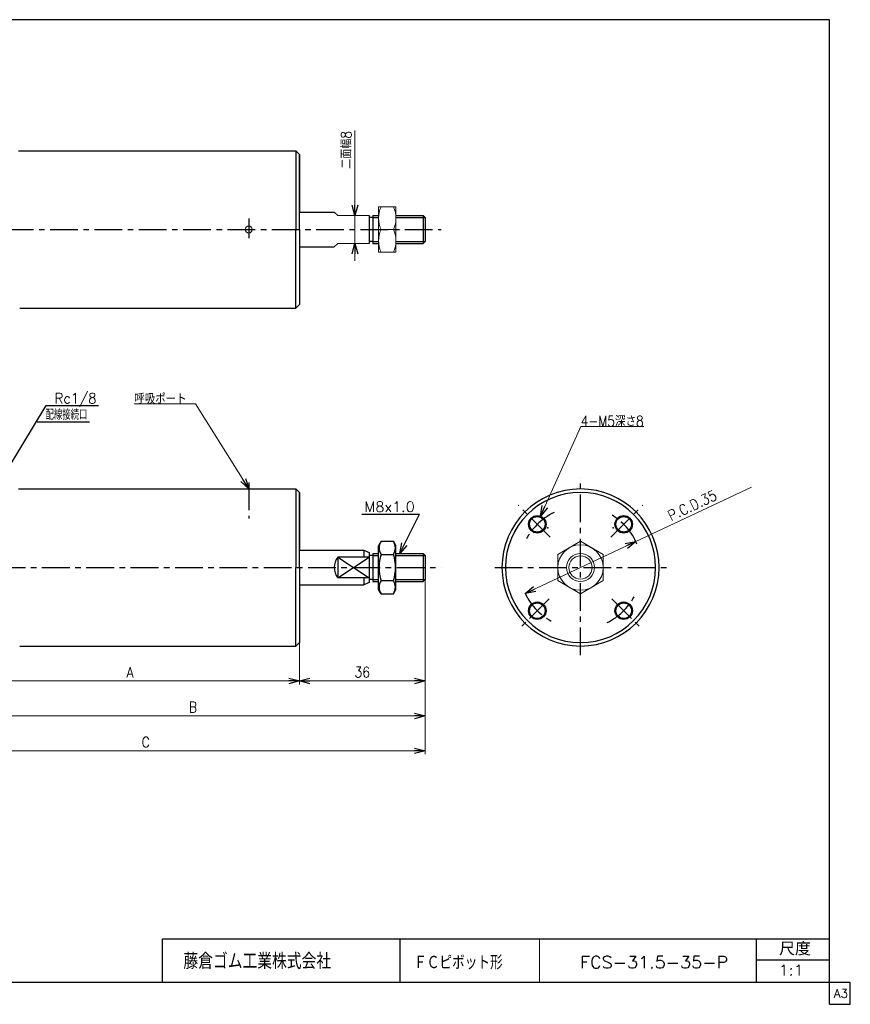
# Model space of a CAD drawing. Header units: millimetres. Extents: x -190 to 204, y -140 to 142.
# Tile 2 of 2: x -34 to 204, y -140 to 142. Entities that reach past the tile are written whole.
import ezdxf
from ezdxf.enums import TextEntityAlignment as Align

# ---------------------------------------------------------------- set-up
doc = ezdxf.new("R2010")
doc.units = ezdxf.units.MM
doc.header["$LTSCALE"] = 0.25
doc.header["$PDSIZE"] = 1
doc.linetypes.add('CENTER', pattern=[50.8, 31.75, -6.35, 6.35, -6.35])
doc.layers.add('ZUWAKU', color=7, linetype='Continuous')
doc.styles.add('FdaStyle0', font='txt.shx', dxfattribs={"width": 0.869565, "bigfont": 'bigfont'})
doc.dimstyles.new('DaDimRotatedStyle', dxfattribs={"dimtxt": 3, "dimasz": 3.000002, "dimexe": 1, "dimexo": 1, "dimgap": 1, "dimtad": 3, "dimdsep": 46, "dimtxsty": 'FdaStyle0', "dimblk1": 'OPEN30', "dimblk2": 'OPEN30', "dimsah": 1, "dimcen": 0.09, "dimclrd": 4, "dimclre": 4, "dimclrt": 4, "dimadec": 0, "dimazin": 2, "dimtfac": 1, "dimtdec": 4, "dimtmove": 0, "dimatfit": 0, "dimfxl": 1, "dimarcsym": 0})

# ---------------------------------------------------------------- blocks, each defined once
blk = doc.blocks.new('_OPEN30')
at = {"color": 0, "linetype": 'ByBlock', "lineweight": -2}
for p, q in [((-1, 0.267949), (0, 0)), ((0, 0), (-1, -0.267949)), ((0, 0), (-1, 0))]:
    blk.add_line(p, q, dxfattribs=at)
blk = doc.blocks.new('DC_GROUP_Φ31.5_1')
at = {"color": 4, "linetype": 'Continuous', "lineweight": 13}
for p, q in [((73.89, 87.91), (68.89, 87.91)), ((68.89, 87.91), (68.89, 74.91)), ((73.89, 74.91), (73.89, 87.91)), ((69.61, 81.41), (73.17, 81.41)), ((68.89, 74.91), (73.89, 74.91))]:
    blk.add_line(p, q, dxfattribs=at)
for centre, start, end in [((76.53, 84.66), 154.8262, 205.1738), ((66.25, 84.66), 334.8262, 25.1738), ((76.53, 78.16), 154.8262, 205.1738), ((66.25, 78.16), 334.8262, 25.1738)]:
    blk.add_arc(centre, 7.64, start, end, dxfattribs=at)
blk = doc.blocks.new('DA_IMAGEDIMGROUP_1')
at = {"color": 4, "linetype": 'Continuous', "lineweight": 13}
for p, q in [((62.15, 109.81), (62.15, 85.41)), ((62.15, 77.41), (62.15, 85.41)), ((62.15, 72.41), (62.15, 77.41))]:
    blk.add_line(p, q, dxfattribs=at)
at = {"color": 4, "xscale": 3.000002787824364, "yscale": 2.999989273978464}
for p, rotation in [((62.15, 85.41), 270), ((62.15, 77.41), 90)]:
    blk.add_blockref('_OPEN30', p, dxfattribs=dict(at, rotation=rotation))
at = {"color": 4, "insert": (61.15, 98.81), "char_height": 3, "width": 18.75, "attachment_point": 7, "rotation": 90, "style": 'FdaStyle0'}
blk.add_mtext('\\T1.00;二面幅8', dxfattribs=at)
blk = doc.blocks.new('DC_GROUP_Φ31.5_5')
at = {"color": 4, "linetype": 'Continuous', "lineweight": 25}
for p, q in [((69.62, -7.89), (68.89, -9.15)), ((69.62, -7.89), (73.17, -7.89)), ((73.17, -7.89), (73.89, -9.15)), ((68.89, -21.65), (68.89, -9.15)), ((73.89, -21.65), (73.89, -9.15)), ((69.62, -11.65), (73.17, -11.65)), ((69.62, -19.15), (73.17, -19.15)), ((69.62, -22.9), (68.89, -21.65)), ((73.17, -22.9), (73.89, -21.65)), ((69.62, -22.9), (73.17, -22.9))]:
    blk.add_line(p, q, dxfattribs=at)
for centre, radius, start, end in [((72.36, -9.77), 3.32, 145.6111, 214.3889), ((70.42, -9.77), 3.32, 325.6111, 34.3889), ((81.45, -15.4), 12.42, 162.4111, 197.5889), ((61.33, -15.4), 12.42, 342.4111, 17.5889), ((72.36, -21.03), 3.32, 145.6111, 214.3889), ((70.42, -21.03), 3.32, 325.6111, 34.3889)]:
    blk.add_arc(centre, radius, start, end, dxfattribs=at)
blk = doc.blocks.new('*D7')
at = {"color": 4, "linetype": 'Continuous', "lineweight": 13}
for p, q in [((-50.77, -27.9), (-50.77, -48.9)), ((46.23, -27.9), (46.23, -48.9)), ((-50.77, -47.9), (46.23, -47.9))]:
    blk.add_line(p, q, dxfattribs=at)
at = {"color": 4, "xscale": 3.000002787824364, "yscale": 2.999989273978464}
for p, rotation in [((-50.77, -47.9), 180), ((46.23, -47.9), 360)]:
    blk.add_blockref('_OPEN30', p, dxfattribs=dict(at, rotation=rotation))
at = {"color": 4, "insert": (-2.27, -46.9), "char_height": 3, "width": 7.5, "attachment_point": 8, "style": 'FdaStyle0'}
blk.add_mtext('\\T1.00;A', dxfattribs=at)
blk = doc.blocks.new('*D8')
at = {"color": 4, "linetype": 'Continuous', "lineweight": 13}
for p, q in [((82.23, -15.4), (82.23, -48.87)), ((46.23, -27.9), (46.23, -48.87)), ((46.23, -47.87), (82.23, -47.87))]:
    blk.add_line(p, q, dxfattribs=at)
at = {"color": 4, "xscale": 3.000002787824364, "yscale": 2.999989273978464}
for p, rotation in [((46.23, -47.87), 180), ((82.23, -47.87), 360)]:
    blk.add_blockref('_OPEN30', p, dxfattribs=dict(at, rotation=rotation))
at = {"color": 4, "insert": (64.23, -46.87), "char_height": 3, "width": 11.25, "attachment_point": 8, "style": 'FdaStyle0'}
blk.add_mtext('\\T1.00;36', dxfattribs=at)
blk = doc.blocks.new('DC_GROUP_Φ31.5_6')
at = {"color": 4, "linetype": 'Continuous', "lineweight": 13}
for p, q in [((126.73, -7.89), (120.23, -11.65)), ((133.23, -11.65), (126.73, -7.89)), ((120.23, -11.65), (120.23, -19.15)), ((133.23, -19.15), (133.23, -11.65)), ((120.23, -19.15), (126.73, -22.9)), ((126.73, -22.9), (133.23, -19.15))]:
    blk.add_line(p, q, dxfattribs=at)
for radius in [6.5, 4, 3.32]:
    blk.add_circle((126.73, -15.4), radius, dxfattribs=at)
blk = doc.blocks.new('DC_GROUP_Φ31.5_7')
at = {"color": 4, "linetype": 'Continuous', "lineweight": 13}
for p, q in [((16.44, 31.45), (-1.06, 31.45)), ((31.73, 7.15), (16.44, 31.45))]:
    blk.add_line(p, q, dxfattribs=at)
at = {"color": 4, "xscale": 3.000002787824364, "yscale": 2.999989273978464, "rotation": 302.1866161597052}
blk.add_blockref('_OPEN30', (31.73, 7.15), dxfattribs=at)
at = {"color": 4, "style": 'FdaStyle0', "width": 0.833333}
blk.add_text('呼吸ポート', height=3, dxfattribs=at).set_placement((-1.06, 31.45), (13.94, 31.45), align=Align.FIT)
blk = doc.blocks.new('*D20')
at = {"color": 4, "linetype": 'Continuous', "lineweight": 13}
for p, q in [((82.23, -19.86), (82.23, -68.9)), ((-77.77, -27.54), (-77.77, -68.9)), ((-77.77, -67.9), (82.23, -67.9))]:
    blk.add_line(p, q, dxfattribs=at)
at = {"color": 4, "xscale": 3.000002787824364, "yscale": 2.999989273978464}
for p, rotation in [((-77.77, -67.9), 180), ((82.23, -67.9), 360)]:
    blk.add_blockref('_OPEN30', p, dxfattribs=dict(at, rotation=rotation))
at = {"color": 4, "insert": (2.23, -66.9), "char_height": 3, "width": 7.5, "attachment_point": 8, "style": 'FdaStyle0'}
blk.add_mtext('\\T1.00;C', dxfattribs=at)
blk = doc.blocks.new('*D31')
at = {"color": 4, "linetype": 'Continuous', "lineweight": 13}
for p, q in [((82.23, -19.86), (82.23, -58.9)), ((-50.77, -38.9), (-50.77, -58.9)), ((-50.77, -57.9), (82.23, -57.9))]:
    blk.add_line(p, q, dxfattribs=at)
at = {"color": 4, "xscale": 3.000002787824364, "yscale": 2.999989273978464}
for p, rotation in [((-50.77, -57.9), 180), ((82.23, -57.9), 360)]:
    blk.add_blockref('_OPEN30', p, dxfattribs=dict(at, rotation=rotation))
at = {"color": 4, "insert": (15.73, -56.9), "char_height": 3, "width": 7.5, "attachment_point": 8, "style": 'FdaStyle0'}
blk.add_mtext('\\T1.00;B', dxfattribs=at)
blk = doc.blocks.new('DA_IMAGEDIMGROUP_2')
at = {"color": 4, "linetype": 'Continuous', "lineweight": 13}
blk.add_line((175.71, 7.6), (110.89, -22.84), dxfattribs=at)
at = {"color": 4, "xscale": 3.000002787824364, "yscale": 2.999989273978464, "rotation": 205.1543004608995}
blk.add_blockref('_OPEN30', (110.89, -22.84), dxfattribs=at)
at = {"color": 4, "insert": (152.66, -2.12), "char_height": 3, "width": 33.75, "attachment_point": 7, "rotation": 25.1543, "style": 'FdaStyle0'}
blk.add_mtext('\\T1.00;P.C.D.35', dxfattribs=at)

msp = doc.modelspace()

# ---------------------------------------------------------------- linework, layer by layer
at = {"color": 4, "linetype": 'Continuous', "lineweight": 25}
for p, q in [((-34.172, 103.905), (45.228, 103.905)), ((45.228, 103.905), (46.228, 102.905)), ((45.228, 103.905), (46.228, 102.905)), ((45.228, 103.905), (45.228, 81.405)), ((46.228, 102.905), (46.228, 86.405)), ((46.228, 81.405), (46.228, 102.905)), ((46.228, 86.405), (56.228, 86.405)), ((66.228, 85.405), (66.228, 77.405)), ((67.228, 84.865), (66.228, 84.865)), ((67.228, 85.405), (67.228, 77.405)), ((67.228, 85.405), (68.891, 85.405)), ((67.228, 84.865), (68.891, 84.865)), ((73.891, 85.405), (81.688, 85.405)), ((73.891, 84.865), (82.228, 84.865)), ((81.688, 85.405), (81.688, 77.405)), ((82.228, 84.865), (81.688, 85.405)), ((82.228, 84.865), (82.228, 77.945)), ((45.228, 58.905), (45.228, 81.405)), ((46.228, 81.405), (46.228, 59.905)), ((46.228, 76.405), (56.228, 76.405)), ((67.228, 77.945), (66.228, 77.945)), ((67.228, 77.945), (68.891, 77.945)), ((67.228, 77.405), (68.891, 77.405)), ((73.891, 77.945), (82.228, 77.945)), ((73.891, 77.405), (81.688, 77.405)), ((81.688, 77.405), (82.228, 77.945)), ((45.228, 58.905), (46.228, 59.905)), ((-33.872, 58.905), (45.228, 58.905)), ((-40.772, 7.101), (-26.265, 30.976)), ((-26.265, 30.976), (-11.265, 30.976)), ((-28.872, 26.313), (-13.872, 26.313)), ((-34.172, 7.101), (45.228, 7.101)), ((45.228, 7.101), (46.228, 6.101)), ((45.228, 7.101), (46.228, 6.101)), ((45.228, 7.101), (45.228, -15.399)), ((46.228, 6.101), (46.228, -10.399)), ((46.228, -15.399), (46.228, 6.101)), ((64.071, -0.098), (80.608, -0.098)), ((74.958, -11.399), (80.608, -0.098)), ((46.228, -10.399), (64.728, -10.399)), ((64.728, -10.399), (64.728, -12.399)), ((64.728, -10.399), (66.228, -11.098)), ((66.228, -11.098), (66.228, -19.699)), ((57.228, -12.399), (57.228, -18.399)), ((66.228, -12.399), (57.228, -12.399)), ((57.228, -18.399), (66.228, -12.399)), ((57.228, -12.399), (66.228, -18.399)), ((67.228, -11.939), (66.228, -11.939)), ((67.228, -11.399), (67.228, -19.399)), ((67.228, -11.399), (68.891, -11.399)), ((67.228, -11.939), (68.891, -11.939)), ((73.891, -11.399), (81.688, -11.399)), ((73.891, -11.939), (82.228, -11.939)), ((81.688, -11.399), (81.688, -19.399)), ((82.228, -11.939), (81.688, -11.399)), ((82.228, -11.939), (82.228, -18.859)), ((45.228, -37.899), (45.228, -15.399)), ((46.228, -15.399), (46.228, -36.899)), ((66.228, -18.399), (57.228, -18.399)), ((64.728, -18.399), (64.728, -20.399)), ((66.228, -19.699), (64.728, -20.399)), ((67.228, -18.859), (66.228, -18.859)), ((67.228, -18.859), (68.891, -18.859)), ((67.228, -19.399), (68.891, -19.399)), ((73.891, -18.859), (82.228, -18.859)), ((73.891, -19.399), (81.688, -19.399)), ((81.688, -19.399), (82.228, -18.859)), ((46.228, -20.399), (64.728, -20.399)), ((-33.872, -37.899), (45.228, -37.899)), ((45.228, -37.899), (46.228, -36.899))]:
    msp.add_line(p, q, dxfattribs=at)
at = {"color": 4, "linetype": 'Continuous', "lineweight": 13}
for p, q in [((57.228, 85.405), (56.228, 86.405)), ((57.228, 85.405), (66.228, 85.405)), ((68.891, 85.405), (68.891, 77.945)), ((56.228, 76.405), (57.228, 77.405)), ((66.228, 77.405), (57.228, 77.405)), ((115.276, -0.698), (126.823, 25.035)), ((126.823, 25.035), (144.823, 25.035)), ((142.575, -7.96), (126.735, -15.399))]:
    msp.add_line(p, q, dxfattribs=at)
at = {"color": 4, "linetype": 'CENTER', "lineweight": 25}
for p, q in [((31.728, 84.578), (31.728, 78.94)), ((-88.644, 81.405), (86.864, 81.405)), ((31.728, 8.934), (31.728, -1.315)), ((126.735, -40.522), (126.735, 10.313)), ((118.082, -6.746), (108.863, 2.473)), ((135.387, -6.746), (144.606, 2.473)), ((-90.992, -15.399), (86.864, -15.399)), ((102.153, -15.399), (151.558, -15.399)), ((117.782, -24.351), (109.21, -32.923)), ((135.687, -24.351), (144.259, -32.923))]:
    msp.add_line(p, q, dxfattribs=at)
at = {"color": 4, "linetype": 'Continuous', "lineweight": 13}
msp.add_circle((31.728, 81.405), 1, dxfattribs=at)
at = {"color": 4, "linetype": 'Continuous', "lineweight": 25}
for centre, radius in [((114.36, -3.024), 2.5), ((114.36, -3.024), 2.23), ((139.109, -3.024), 2.5), ((139.109, -3.024), 2.23), ((114.36, -27.773), 2.5), ((139.109, -27.773), 2.5), ((114.36, -27.773), 2.23), ((139.109, -27.773), 2.23)]:
    msp.add_circle(centre, radius, dxfattribs=at)
for centre, radius, start, end in [((126.735, -15.399), 22.5, 90, 270), ((126.735, -15.399), 21.5, 90, 270), ((126.735, -15.399), 22.5, 270, 90), ((126.735, -15.399), 21.5, 270, 90), ((61.228, -15.399), 5, 143.1301, 216.8699)]:
    msp.add_arc(centre, radius, start, end, dxfattribs=at)
at = {"color": 4, "linetype": 'CENTER', "lineweight": 25}
for start, end in [(115.58394, 155.5843), (22.51764, 59.80165), (204.74128, 244.11093), (295.93631, 331.2859)]:
    msp.add_arc((126.735, -15.399), 17.5, start, end, dxfattribs=at)
at = {"color": 4, "linetype": 'Continuous'}
for p in [(117.421, -4.003), (136.048, -4.003)]:
    msp.add_point(p, dxfattribs=at)
at = {"layer": 'ZUWAKU', "color": 5, "linetype": 'Continuous', "lineweight": 25}
for p, q in [((198, 141.5), (-190, 141.5)), ((198, -140.5), (198, 141.5)), ((204, -134.25), (-190, -134.25)), ((204, -140.5), (204, -134.25)), ((198, -140.5), (204, -140.5))]:
    msp.add_line(p, q, dxfattribs=at)
at = {"layer": 'ZUWAKU', "color": 4, "linetype": 'Continuous', "lineweight": 25}
for p, q in [((7, -121.739), (198, -121.739)), ((7, -134.25), (7, -121.739)), ((75, -121.739), (75, -134.25)), ((177.135, -134.25), (177.135, -121.739)), ((177.135, -127.739), (198, -127.739))]:
    msp.add_line(p, q, dxfattribs=at)
at = {"layer": 'ZUWAKU', "color": 4, "linetype": 'Continuous', "lineweight": 13}
msp.add_line((115, -121.739), (115, -134.25), dxfattribs=at)

# ---------------------------------------------------------------- block references
at = {"linetype": 'Continuous'}
for name in ['DA_IMAGEDIMGROUP_1', 'DC_GROUP_Φ31.5_1', 'DC_GROUP_Φ31.5_7', 'DA_IMAGEDIMGROUP_2', 'DC_GROUP_Φ31.5_5', 'DC_GROUP_Φ31.5_6']:
    msp.add_blockref(name, (0, 0), dxfattribs=at)
at = {"color": 4, "xscale": 3.000002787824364, "yscale": 2.999989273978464}
for p, rotation in [((115.276, -0.698), 245.8342262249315), ((74.958, -11.399), 243.434948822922), ((142.575, -7.96), 25.15430046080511)]:
    msp.add_blockref('_OPEN30', p, dxfattribs=dict(at, rotation=rotation))

# ---------------------------------------------------------------- texts
at = {"color": 4, "style": 'FdaStyle0'}
for s, height, width, p, p2 in [('Rc1/8', 3, 0.8, (-23.865, 31.576), (-11.865, 31.576)), ('配線接続口', 3, 0.666667, (-26.472, 26.913), (-14.472, 26.913)), ('4-M5深さ8', 3, 0.775862, (126.823, 25.035), (144.823, 25.035)), ('M8x1.0', 3, 0.8, (64.858, 0.502), (79.258, 0.502)), ('ＦＣピボット形', 4, 0.693989, (79.06, -130.526), (104.46, -130.526)), ('FCS-31.5-35-P', 3.5, 0.823301, (126.621, -130.189), (169.021, -130.189))]:
    msp.add_text(s, height=height, dxfattribs=dict(at, width=width)).set_placement(p, p2, align=Align.FIT)
at = {"layer": 'ZUWAKU', "color": 4, "style": 'FdaStyle0'}
for s, height, width, p, p2 in [('尺度', 3.8, 0.749175, (183.615, -126.519), (192.695, -126.519)), ('藤倉ゴム工業株式会社', 4.5, 0.652778, (13.013, -130.396), (55.313, -130.396)), ('1:1', 3, 0.8, (183.435, -132.239), (190.635, -132.239))]:
    msp.add_text(s, height=height, dxfattribs=dict(at, width=width)).set_placement(p, p2, align=Align.FIT)
at = {"layer": 'ZUWAKU', "color": 7, "style": 'FdaStyle0', "width": 0.8}
msp.add_text('A3', height=2.5, dxfattribs=at).set_placement((199.307, -138.625), (203.307, -138.625), align=Align.FIT)

# ---------------------------------------------------------------- dimensions: what is measured, and where the dimension line sits
at = {"linetype": 'Continuous', "lineweight": 13}
dim = msp.add_linear_dim(base=(82.228, -47.875), p1=(46.228, -26.899), p2=(82.228, -14.399), dimstyle='DaDimRotatedStyle', override={"dimtxt": 3, "dimasz": 3.000002, "dimexe": 1, "dimexo": 1, "dimgap": 1, "dimtad": 3, "dimtih": 0, "dimtoh": 0, "dimdec": 2, "dimzin": 8, "dimtxsty": 'FdaStyle0', "dimblk1": 'OPEN30', "dimblk2": 'OPEN30', "dimsah": 1, "dimclrd": 4, "dimclre": 4, "dimclrt": 4, "dimazin": 2, "dimtofl": 1, "dimatfit": 0, "dimtolj": 0, "dimtzin": 8}, dxfattribs=at)
dim.commit()
dim.dimension.update_dxf_attribs({"geometry": '*D8', "text_midpoint": (64.228, -47.875)})
for base, p1, p2, text, picture, middle in [((82.228, -67.899), (-77.772, -26.544), (82.228, -18.859), 'C', '*D20', (2.228, -67.899)), ((82.228, -57.899), (-50.772, -37.899), (82.228, -18.859), 'B', '*D31', (15.728, -57.899)), ((46.228, -47.899), (-50.772, -26.899), (46.228, -26.899), 'A', '*D7', (-2.272, -47.899))]:
    dim = msp.add_linear_dim(base=base, p1=p1, p2=p2, text=text, dimstyle='DaDimRotatedStyle', override={"dimtxt": 3, "dimasz": 3.000002, "dimexe": 1, "dimexo": 1, "dimgap": 1, "dimtad": 3, "dimtih": 0, "dimtoh": 0, "dimdec": 2, "dimzin": 8, "dimtxsty": 'FdaStyle0', "dimblk1": 'OPEN30', "dimblk2": 'OPEN30', "dimsah": 1, "dimclrd": 4, "dimclre": 4, "dimclrt": 4, "dimazin": 2, "dimtofl": 1, "dimatfit": 0, "dimtolj": 0, "dimtzin": 8}, dxfattribs=at)
    dim.commit()
    dim.dimension.update_dxf_attribs({"geometry": picture, "text_midpoint": middle})

doc.saveas('drawing.dxf')
